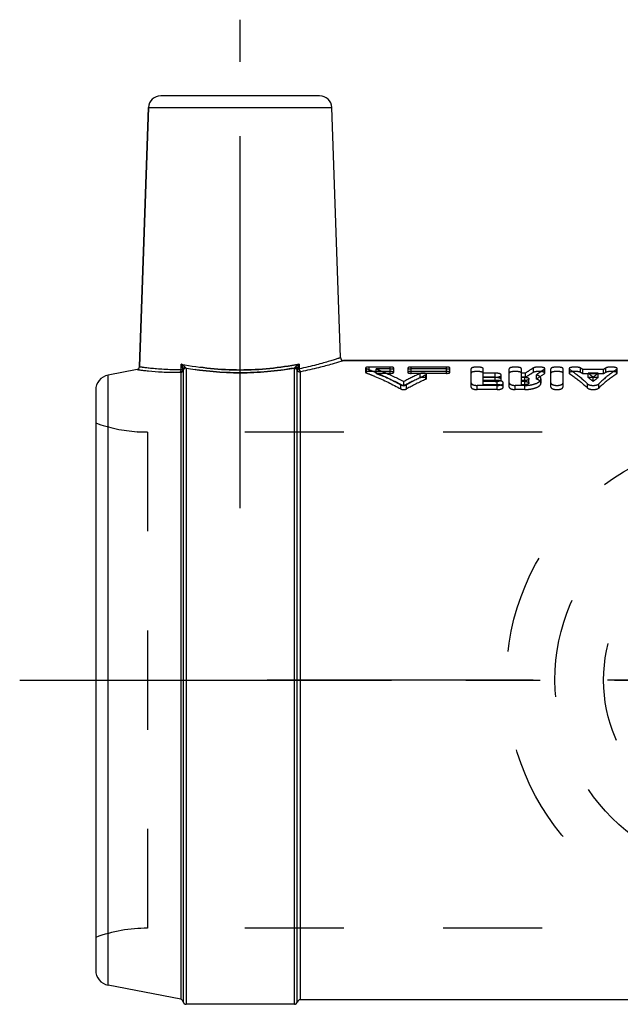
# Model space of a CAD drawing. Header units: millimetres. Extents: x 444 to 556, y 470 to 535.
# Tile 1 of 12: x 444 to 483, y 470 to 535. Entities that reach past the tile are written whole.
import ezdxf

# ---------------------------------------------------------------- set-up
doc = ezdxf.new("R2010")
doc.units = ezdxf.units.MM
doc.header["$LTSCALE"] = 65.185185
doc.linetypes.add('CENTER', pattern=[0.6, 0.375, -0.075, 0.075, -0.075])
doc.linetypes.add('HIDDEN', pattern=[0.2, 0.1, -0.1])
for name, color, linetype in [('ACHSEN_S', 7, 'CONTINUOUS'), ('KOERPER', 7, 'CONTINUOUS'), ('KONST.EL_MIT_GEO', 7, 'CONTINUOUS'), ('KURVEN', 7, 'CONTINUOUS')]:
    doc.layers.add(name, color=color, linetype=linetype)

msp = doc.modelspace()

# ---------------------------------------------------------------- linework, layer by layer
at = {"layer": 'ACHSEN_S', "color": 2, "linetype": 'CENTER'}
msp.add_line((555.711, 491.514), (459.995, 491.514), dxfattribs=at)
at = {"layer": 'KOERPER', "color": 2, "linetype": 'CENTER'}
msp.add_line((458.231, 502.814), (458.231, 534.914), dxfattribs=at)
at = {"layer": 'KOERPER', "color": 7, "linetype": 'Continuous'}
for p, q in [((452.204, 529.142), (451.609, 512.114)), ((495.609, 512.514), (465.032, 512.514)), ((495.609, 470.514), (462.181, 470.514)), ((461.793, 470.214), (454.675, 470.214))]:
    msp.add_line(p, q, dxfattribs=at)
at = {"layer": 'KOERPER', "color": 8, "linetype": 'HIDDEN'}
for p, q in [((451.46, 507.837), (451.459, 507.814)), ((451.508, 507.814), (451.46, 507.837)), ((452.143, 507.814), (451.46, 507.814)), ((452.143, 507.814), (452.143, 475.214))]:
    msp.add_line(p, q, dxfattribs=at)
msp.add_arc((452.143, 517.814), 10, 250.05156, 266.08549, dxfattribs=at)
at = {"layer": 'KONST.EL_MIT_GEO', "color": 7, "linetype": 'Continuous'}
for p, q in [((463.458, 529.914), (453.003, 529.914)), ((451.609, 512.114), (452.204, 529.142)), ((452.204, 529.142), (464.258, 529.142)), ((464.832, 512.707), (464.258, 529.142)), ((465.032, 512.514), (495.609, 512.514)), ((451.447, 511.924), (449.54, 511.553)), ((454.356, 511.926), (454.356, 512.285)), ((454.478, 511.858), (454.478, 470.381)), ((454.675, 512.019), (454.675, 470.214)), ((461.793, 470.214), (461.793, 512.02)), ((461.987, 470.364), (461.987, 511.876)), ((462.105, 512.285), (462.105, 511.971)), ((449.54, 471.474), (449.54, 511.553)), ((454.319, 511.729), (454.319, 470.545)), ((462.181, 511.763), (462.181, 470.514)), ((448.731, 510.572), (448.731, 472.456)), ((454.319, 470.545), (449.54, 471.474))]:
    msp.add_line(p, q, dxfattribs=at)
at = {"layer": 'KONST.EL_MIT_GEO', "color": 8, "linetype": 'HIDDEN'}
for p, q in [((466.481, 512.026), (466.481, 511.737)), ((466.527, 511.7), (466.527, 511.988)), ((466.712, 511.798), (466.712, 512.088)), ((468.099, 512.088), (466.712, 512.088)), ((468.099, 511.798), (466.712, 511.798)), ((467.173, 511.674), (467.173, 511.962)), ((468.099, 511.962), (467.173, 511.962)), ((468.099, 511.674), (468.099, 512.088)), ((468.33, 511.737), (468.33, 512.026)), ((469.254, 512.026), (469.254, 511.737)), ((469.485, 511.674), (469.485, 512.088)), ((471.797, 512.088), (469.485, 512.088)), ((471.797, 511.962), (469.485, 511.962)), ((471.797, 511.798), (469.485, 511.798)), ((471.797, 511.674), (471.797, 512.088)), ((472.028, 511.737), (472.028, 512.026)), ((473.418, 510.772), (473.418, 511.98)), ((474.211, 510.928), (474.211, 511.98)), ((475.928, 510.772), (475.928, 511.98)), ((476.72, 510.928), (476.72, 511.98)), ((477.516, 511.738), (477.516, 512.027)), ((478.234, 511.645), (478.234, 511.933)), ((478.271, 511.692), (478.271, 511.98)), ((478.667, 510.772), (478.667, 511.98)), ((479.46, 510.772), (479.46, 511.98)), ((479.856, 511.98), (479.856, 511.692)), ((479.889, 511.647), (479.889, 511.935)), ((480.615, 511.736), (480.615, 512.025)), ((480.758, 511.646), (480.758, 511.933)), ((482.129, 511.933), (480.758, 511.933)), ((482.129, 511.646), (482.129, 511.933)), ((482.272, 511.736), (482.272, 512.025)), ((482.997, 511.647), (482.997, 511.935)), ((483.031, 511.692), (483.031, 511.98)), ((468.099, 511.674), (467.173, 511.674)), ((468.984, 510.859), (468.984, 511.136)), ((471.797, 511.674), (469.485, 511.674)), ((470.066, 511.379), (470.066, 511.663)), ((470.437, 511.287), (470.437, 511.57)), ((470.483, 511.334), (470.483, 511.617)), ((475.003, 511.69), (474.211, 511.69)), ((475.003, 511.417), (474.211, 511.417)), ((475.003, 511.406), (474.211, 511.406)), ((475.135, 511.206), (474.211, 511.206)), ((475.003, 511.137), (474.211, 511.137)), ((475.003, 511.137), (475.003, 511.69)), ((475.135, 510.928), (475.135, 511.206)), ((475.399, 511.275), (475.399, 511.557)), ((476.991, 511.69), (476.72, 511.69)), ((476.939, 511.417), (476.72, 511.417)), ((476.991, 511.406), (476.72, 511.406)), ((476.939, 511.206), (476.72, 511.206)), ((476.939, 511.137), (476.72, 511.137)), ((476.939, 510.928), (476.939, 511.417)), ((476.991, 511.406), (476.991, 511.69)), ((477.22, 511.034), (477.22, 511.313)), ((477.712, 511.298), (477.712, 511.58)), ((478.013, 511.034), (478.013, 511.313)), ((482.129, 511.646), (480.758, 511.646)), ((481.106, 511.406), (481.106, 511.69)), ((481.781, 511.69), (481.106, 511.69)), ((481.781, 511.406), (481.106, 511.406)), ((481.443, 511.146), (481.443, 511.426)), ((481.781, 511.406), (481.781, 511.69)), ((468.795, 510.648), (468.795, 510.922)), ((469.172, 510.648), (469.172, 510.922)), ((473.815, 510.609), (473.815, 510.882)), ((475.135, 510.882), (473.815, 510.882)), ((475.135, 510.609), (473.815, 510.609)), ((475.135, 510.928), (474.211, 510.928)), ((475.135, 510.609), (475.135, 510.882)), ((475.532, 510.772), (475.532, 511.047)), ((476.324, 510.609), (476.324, 510.882)), ((476.939, 510.882), (476.324, 510.882)), ((476.939, 510.609), (476.324, 510.609)), ((476.939, 510.928), (476.72, 510.928)), ((476.939, 510.609), (476.939, 510.882)), ((481.081, 510.707), (481.081, 510.981)), ((481.806, 510.707), (481.806, 510.981)), ((491.131, 507.814), (452.143, 507.814)), ((491.131, 475.214), (452.143, 475.214))]:
    msp.add_line(p, q, dxfattribs=at)
at = {"layer": 'KONST.EL_MIT_GEO', "color": 2, "linetype": 'CENTER'}
msp.add_line((443.731, 491.514), (497.731, 491.514), dxfattribs=at)
at = {"layer": 'KONST.EL_MIT_GEO', "color": 7, "linetype": 'Continuous'}
for centre, radius, start, end in [((453.003, 529.114), 0.8, 90, 178), ((463.458, 529.114), 0.8, 2, 90), ((465.031, 512.714), 0.2, 181.9945, 270.00968), ((451.409, 512.121), 0.2, 280.99287, 358.0038), ((449.731, 510.572), 1, 101, 180), ((449.731, 472.456), 1, 180, 259), ((454.281, 470.349), 0.2, 9.33283, 79), ((454.675, 470.414), 0.2, 189.3327, 270), ((462.181, 470.314), 0.2, 90, 165.52248), ((461.793, 470.414), 0.2, 270, 345.52249)]:
    msp.add_arc(centre, radius, start, end, dxfattribs=at)
at = {"layer": 'KONST.EL_MIT_GEO', "color": 8, "linetype": 'HIDDEN'}
for centre, radius, start, end in [((476.954, 506.138), 6.931, 56.72373, 58.1251), ((485.932, 506.138), 6.931, 121.8749, 123.27627), ((476.566, 496.943), 16.091, 113.82355, 118.11286), ((476.53, 496.531), 16.193, 113.52426, 117.77508), ((477.305, 496.609), 16.462, 114.65933, 119.60766), ((477.263, 496.205), 16.556, 114.35202, 119.25799), ((482.441, 504.762), 8.067, 121.43779, 125.88995), ((476.985, 505.815), 6.945, 57.09558, 58.48851), ((476.107, 504.945), 8.396, 50.53458, 53.45476), ((476.162, 504.639), 8.381, 50.93335, 53.84323), ((486.78, 504.945), 8.396, 126.54524, 129.46542), ((486.725, 504.639), 8.381, 126.15677, 129.06665), ((485.902, 505.815), 6.945, 121.51149, 122.90442), ((452.143, 517.814), 10, 250.05156, 266.08549), ((452.143, 465.214), 10, 90, 109.94844)]:
    msp.add_arc(centre, radius, start, end, dxfattribs=at)
at = {"layer": 'KONST.EL_MIT_GEO', "color": 7, "linetype": 'Continuous'}
for points, knots in [([(464.832, 512.707), (464.829, 512.704), (464.81, 512.703), (464.779, 512.687), (464.719, 512.671), (464.64, 512.643), (464.536, 512.61), (464.356, 512.553), (464.079, 512.467), (463.688, 512.353), (463.221, 512.227), (462.686, 512.095), (462.306, 512.012), (462.105, 511.971)], [0, 0, 0, 0, 0.004359, 0.017352, 0.038908, 0.06894, 0.107261, 0.153659, 0.269744, 0.414941, 0.586812, 0.782834, 1, 1, 1, 1]), ([(465.032, 512.514), (464.967, 512.496), (464.719, 512.411), (464.173, 512.252), (463.304, 512.014), (462.614, 511.861), (462.222, 511.785)], [0, 0, 0, 0, 0.069102, 0.270259, 0.58743, 1, 1, 1, 1]), ([(451.447, 511.924), (451.51, 511.912), (451.653, 511.899), (451.903, 511.867), (452.387, 511.817), (453.188, 511.755), (453.883, 511.74), (454.277, 511.743)], [0, 0, 0, 0, 0.067659, 0.151155, 0.266128, 0.582908, 1, 1, 1, 1]), ([(451.609, 512.114), (451.612, 512.111), (451.63, 512.114), (451.662, 512.104), (451.721, 512.099), (451.8, 512.087), (451.903, 512.074), (452.083, 512.051), (452.362, 512.02), (452.756, 511.984), (453.228, 511.951), (453.769, 511.928), (454.154, 511.924), (454.356, 511.926)], [0, 0, 0, 0, 0.004248, 0.016929, 0.037993, 0.06738, 0.104964, 0.150586, 0.265264, 0.409692, 0.581883, 0.779624, 1, 1, 1, 1]), ([(454.277, 511.743), (454.289, 511.75), (454.34, 511.798), (454.355, 511.872), (454.356, 511.926)], [0, 0, 0, 0, 0.204648, 1, 1, 1, 1]), ([(454.319, 511.729), (454.359, 511.737), (454.435, 511.776), (454.473, 511.853), (454.479, 511.893)], [0, 0, 0, 0, 0.505329, 1, 1, 1, 1]), ([(454.356, 512.285), (455.629, 512.03), (458.231, 511.757), (460.832, 512.03), (462.105, 512.285)], [0, 0, 0, 0, 0.500022, 1, 1, 1, 1]), ([(454.356, 512.285), (454.381, 512.267), (454.472, 512.2), (454.562, 512.131), (454.622, 512.075)], [0, 0, 0, 0, 0.27079, 1, 1, 1, 1]), ([(454.356, 512.285), (454.37, 512.254), (454.418, 512.136), (454.459, 512.014), (454.474, 511.922)], [0, 0, 0, 0, 0.26612, 1, 1, 1, 1]), ([(454.356, 511.926), (454.37, 511.926), (454.409, 511.926), (454.45, 511.928), (454.474, 511.922)], [0, 0, 0, 0, 0.353584, 1, 1, 1, 1]), ([(454.622, 512.075), (454.585, 512.064), (454.518, 512.026), (454.48, 511.957), (454.474, 511.922)], [0, 0, 0, 0, 0.526313, 1, 1, 1, 1]), ([(454.675, 512.019), (454.63, 512.019), (454.536, 511.988), (454.486, 511.902), (454.478, 511.858)], [0, 0, 0, 0, 0.506042, 1, 1, 1, 1]), ([(454.652, 512.044), (454.61, 512.039), (454.529, 512.008), (454.485, 511.931), (454.479, 511.893)], [0, 0, 0, 0, 0.517873, 1, 1, 1, 1]), ([(454.675, 512.019), (455.849, 511.817), (458.235, 511.604), (460.62, 511.818), (461.793, 512.02)], [0, 0, 0, 0, 0.500109, 1, 1, 1, 1]), ([(461.793, 512.02), (461.836, 512.02), (461.924, 511.993), (461.976, 511.917), (461.987, 511.876)], [0, 0, 0, 0, 0.505584, 1, 1, 1, 1]), ([(461.818, 512.047), (461.821, 512.051), (461.834, 512.069), (461.851, 512.086), (461.864, 512.097)], [0, 0, 0, 0, 0.218442, 1, 1, 1, 1]), ([(461.818, 512.047), (461.856, 512.043), (461.931, 512.016), (461.977, 511.948), (461.986, 511.913)], [0, 0, 0, 0, 0.518145, 1, 1, 1, 1]), ([(461.864, 512.097), (461.882, 512.113), (461.96, 512.178), (462.042, 512.239), (462.105, 512.285)], [0, 0, 0, 0, 0.230017, 1, 1, 1, 1]), ([(461.864, 512.097), (461.881, 512.091), (461.937, 512.061), (461.984, 512.006), (461.995, 511.961)], [0, 0, 0, 0, 0.271787, 1, 1, 1, 1]), ([(461.986, 511.913), (461.995, 511.871), (462.047, 511.792), (462.137, 511.763), (462.181, 511.763)], [0, 0, 0, 0, 0.494477, 1, 1, 1, 1]), ([(461.995, 511.961), (462.001, 511.987), (462.03, 512.098), (462.071, 512.205), (462.105, 512.285)], [0, 0, 0, 0, 0.234479, 1, 1, 1, 1]), ([(462.105, 511.971), (462.093, 511.97), (462.056, 511.968), (462.019, 511.966), (461.995, 511.961)], [0, 0, 0, 0, 0.329494, 1, 1, 1, 1]), ([(462.105, 511.971), (462.109, 511.949), (462.126, 511.878), (462.172, 511.802), (462.222, 511.785)], [0, 0, 0, 0, 0.292579, 1, 1, 1, 1]), ([(462.222, 511.785), (462.216, 511.784), (462.202, 511.78), (462.181, 511.773), (462.181, 511.763)], [0, 0, 0, 0, 0.377321, 1, 1, 1, 1]), ([(454.277, 511.743), (454.283, 511.743), (454.296, 511.743), (454.319, 511.738), (454.319, 511.729)], [0, 0, 0, 0, 0.393292, 1, 1, 1, 1])]:
    msp.add_open_spline(points, degree=3, knots=knots, dxfattribs=at)
at = {"layer": 'KONST.EL_MIT_GEO', "color": 8, "linetype": 'HIDDEN'}
for points, knots in [([(454.277, 511.743), (454.289, 511.75), (454.34, 511.798), (454.355, 511.872), (454.356, 511.926)], [0, 0, 0, 0, 0.204639, 1, 1, 1, 1]), ([(454.319, 511.729), (454.359, 511.737), (454.435, 511.776), (454.473, 511.853), (454.479, 511.893)], [0, 0, 0, 0, 0.505332, 1, 1, 1, 1]), ([(462.105, 512.285), (460.832, 512.03), (458.231, 511.757), (455.629, 512.03), (454.356, 512.285)], [0, 0, 0, 0, 0.500026, 1, 1, 1, 1]), ([(454.474, 511.922), (454.47, 511.951), (454.44, 512.075), (454.395, 512.195), (454.356, 512.285)], [0, 0, 0, 0, 0.22923, 1, 1, 1, 1]), ([(454.622, 512.075), (454.604, 512.092), (454.518, 512.166), (454.428, 512.234), (454.356, 512.285)], [0, 0, 0, 0, 0.223666, 1, 1, 1, 1]), ([(454.474, 511.922), (454.469, 511.923), (454.43, 511.927), (454.39, 511.926), (454.356, 511.926)], [0, 0, 0, 0, 0.138699, 1, 1, 1, 1]), ([(454.622, 512.075), (454.585, 512.064), (454.518, 512.026), (454.48, 511.957), (454.474, 511.922)], [0, 0, 0, 0, 0.526329, 1, 1, 1, 1]), ([(454.652, 512.044), (454.61, 512.039), (454.529, 512.008), (454.485, 511.931), (454.479, 511.893)], [0, 0, 0, 0, 0.517877, 1, 1, 1, 1]), ([(461.793, 512.02), (460.62, 511.818), (458.235, 511.604), (455.849, 511.817), (454.675, 512.019)], [0, 0, 0, 0, 0.499936, 1, 1, 1, 1]), ([(461.864, 512.097), (461.86, 512.093), (461.843, 512.078), (461.827, 512.06), (461.818, 512.047)], [0, 0, 0, 0, 0.277645, 1, 1, 1, 1]), ([(461.818, 512.047), (461.856, 512.043), (461.931, 512.016), (461.977, 511.948), (461.986, 511.913)], [0, 0, 0, 0, 0.518146, 1, 1, 1, 1]), ([(462.105, 512.285), (462.083, 512.269), (462.001, 512.209), (461.921, 512.146), (461.864, 512.097)], [0, 0, 0, 0, 0.266591, 1, 1, 1, 1]), ([(461.864, 512.097), (461.881, 512.091), (461.937, 512.061), (461.984, 512.006), (461.995, 511.961)], [0, 0, 0, 0, 0.271773, 1, 1, 1, 1]), ([(461.986, 511.913), (461.995, 511.871), (462.047, 511.792), (462.137, 511.763), (462.181, 511.763)], [0, 0, 0, 0, 0.494477, 1, 1, 1, 1]), ([(462.105, 512.285), (462.093, 512.258), (462.05, 512.152), (462.013, 512.043), (461.995, 511.961)], [0, 0, 0, 0, 0.262652, 1, 1, 1, 1]), ([(461.995, 511.961), (462.001, 511.962), (462.037, 511.968), (462.075, 511.969), (462.105, 511.971)], [0, 0, 0, 0, 0.164557, 1, 1, 1, 1]), ([(462.105, 511.971), (462.109, 511.949), (462.126, 511.878), (462.172, 511.802), (462.222, 511.785)], [0, 0, 0, 0, 0.292609, 1, 1, 1, 1]), ([(462.181, 511.763), (462.181, 511.765), (462.19, 511.78), (462.209, 511.782), (462.222, 511.785)], [0, 0, 0, 0, 0.14229, 1, 1, 1, 1]), ([(466.712, 512.088), (466.657, 512.088), (466.582, 512.081), (466.505, 512.059), (466.481, 512.036), (466.481, 512.026)], [0, 0, 0, 0, 0.663004, 0.87882, 1, 1, 1, 1]), ([(466.481, 512.026), (466.481, 512.023), (466.488, 512.002), (466.511, 511.994), (466.527, 511.988)], [0, 0, 0, 0, 0.172959, 1, 1, 1, 1]), ([(466.712, 511.798), (466.657, 511.798), (466.582, 511.791), (466.506, 511.769), (466.481, 511.747), (466.481, 511.737)], [0, 0, 0, 0, 0.663972, 0.879724, 1, 1, 1, 1]), ([(466.527, 511.988), (466.718, 511.916), (467.495, 511.607), (468.246, 511.233), (468.795, 510.922)], [0, 0, 0, 0, 0.244437, 1, 1, 1, 1]), ([(467.173, 511.962), (467.325, 511.904), (467.942, 511.658), (468.542, 511.371), (468.984, 511.136)], [0, 0, 0, 0, 0.245546, 1, 1, 1, 1]), ([(468.33, 512.026), (468.33, 512.036), (468.305, 512.059), (468.228, 512.081), (468.153, 512.088), (468.099, 512.088)], [0, 0, 0, 0, 0.119377, 0.337681, 1, 1, 1, 1]), ([(468.099, 511.962), (468.154, 511.962), (468.229, 511.969), (468.306, 511.993), (468.33, 512.016), (468.33, 512.026)], [0, 0, 0, 0, 0.661805, 0.879801, 1, 1, 1, 1]), ([(468.33, 511.737), (468.33, 511.747), (468.305, 511.769), (468.228, 511.791), (468.153, 511.798), (468.099, 511.798)], [0, 0, 0, 0, 0.118476, 0.336712, 1, 1, 1, 1]), ([(469.485, 512.088), (469.431, 512.088), (469.356, 512.081), (469.279, 512.058), (469.254, 512.036), (469.254, 512.026)], [0, 0, 0, 0, 0.663292, 0.880609, 1, 1, 1, 1]), ([(469.254, 512.026), (469.254, 512.016), (469.279, 511.993), (469.356, 511.969), (469.431, 511.962), (469.485, 511.962)], [0, 0, 0, 0, 0.120184, 0.339166, 1, 1, 1, 1]), ([(469.485, 511.798), (469.431, 511.798), (469.356, 511.791), (469.279, 511.769), (469.254, 511.747), (469.254, 511.737)], [0, 0, 0, 0, 0.664262, 0.88151, 1, 1, 1, 1]), ([(472.028, 512.026), (472.028, 512.036), (472.004, 512.059), (471.926, 512.081), (471.852, 512.088), (471.797, 512.088)], [0, 0, 0, 0, 0.119377, 0.337681, 1, 1, 1, 1]), ([(471.797, 511.962), (471.852, 511.962), (471.927, 511.969), (472.004, 511.993), (472.028, 512.016), (472.028, 512.026)], [0, 0, 0, 0, 0.661805, 0.879801, 1, 1, 1, 1]), ([(472.028, 511.737), (472.028, 511.747), (472.003, 511.769), (471.926, 511.791), (471.852, 511.798), (471.797, 511.798)], [0, 0, 0, 0, 0.118476, 0.336712, 1, 1, 1, 1]), ([(474.211, 511.98), (474.211, 511.998), (474.169, 512.037), (474.036, 512.076), (473.815, 512.097), (473.593, 512.076), (473.46, 512.037), (473.418, 511.998), (473.418, 511.98)], [0, 0, 0, 0, 0.060956, 0.169512, 0.49933, 0.829606, 0.939607, 1, 1, 1, 1]), ([(474.211, 511.692), (474.211, 511.709), (474.169, 511.748), (474.036, 511.786), (473.815, 511.807), (473.593, 511.786), (473.46, 511.748), (473.418, 511.709), (473.418, 511.692)], [0, 0, 0, 0, 0.060492, 0.169015, 0.499329, 0.830102, 0.940069, 1, 1, 1, 1]), ([(476.72, 511.98), (476.72, 511.998), (476.679, 512.037), (476.546, 512.076), (476.324, 512.097), (476.103, 512.076), (475.969, 512.037), (475.928, 511.998), (475.928, 511.98)], [0, 0, 0, 0, 0.060956, 0.169512, 0.49933, 0.829606, 0.939607, 1, 1, 1, 1]), ([(476.72, 511.692), (476.72, 511.709), (476.678, 511.748), (476.546, 511.786), (476.324, 511.807), (476.103, 511.786), (475.97, 511.748), (475.928, 511.709), (475.928, 511.692)], [0, 0, 0, 0, 0.060492, 0.169015, 0.499329, 0.830102, 0.940069, 1, 1, 1, 1]), ([(477.516, 512.027), (477.472, 512.001), (477.293, 511.894), (477.12, 511.78), (476.991, 511.69)], [0, 0, 0, 0, 0.245436, 1, 1, 1, 1]), ([(478.271, 511.98), (478.271, 511.995), (478.242, 512.028), (478.137, 512.068), (477.949, 512.093), (477.749, 512.088), (477.6, 512.061), (477.539, 512.04), (477.516, 512.027)], [0, 0, 0, 0, 0.053877, 0.144051, 0.429002, 0.75785, 0.897823, 1, 1, 1, 1]), ([(478.271, 511.692), (478.271, 511.706), (478.242, 511.739), (478.137, 511.778), (477.949, 511.803), (477.749, 511.798), (477.601, 511.772), (477.539, 511.751), (477.516, 511.738)], [0, 0, 0, 0, 0.053388, 0.143421, 0.428598, 0.757827, 0.897893, 1, 1, 1, 1]), ([(478.234, 511.933), (478.19, 511.906), (478.013, 511.793), (477.84, 511.674), (477.712, 511.58)], [0, 0, 0, 0, 0.24543, 1, 1, 1, 1]), ([(478.234, 511.933), (478.24, 511.936), (478.256, 511.948), (478.271, 511.967), (478.271, 511.98)], [0, 0, 0, 0, 0.328608, 1, 1, 1, 1]), ([(479.46, 511.98), (479.46, 511.998), (479.418, 512.037), (479.285, 512.076), (479.064, 512.097), (478.842, 512.076), (478.709, 512.037), (478.667, 511.998), (478.667, 511.98)], [0, 0, 0, 0, 0.060956, 0.169512, 0.49933, 0.829606, 0.939607, 1, 1, 1, 1]), ([(479.46, 511.692), (479.46, 511.709), (479.418, 511.748), (479.285, 511.786), (479.064, 511.807), (478.842, 511.786), (478.709, 511.748), (478.667, 511.709), (478.667, 511.692)], [0, 0, 0, 0, 0.060492, 0.169015, 0.499329, 0.830102, 0.940069, 1, 1, 1, 1]), ([(480.615, 512.025), (480.592, 512.039), (480.531, 512.06), (480.383, 512.087), (480.182, 512.093), (479.993, 512.068), (479.886, 512.029), (479.856, 511.995), (479.856, 511.98)], [0, 0, 0, 0, 0.100981, 0.237987, 0.565874, 0.853326, 0.944967, 1, 1, 1, 1]), ([(479.856, 511.98), (479.856, 511.976), (479.86, 511.957), (479.877, 511.943), (479.889, 511.935)], [0, 0, 0, 0, 0.202827, 1, 1, 1, 1]), ([(480.615, 511.736), (480.592, 511.75), (480.531, 511.771), (480.383, 511.798), (480.183, 511.803), (479.993, 511.779), (479.886, 511.74), (479.856, 511.707), (479.856, 511.692)], [0, 0, 0, 0, 0.100898, 0.237992, 0.566261, 0.853951, 0.945458, 1, 1, 1, 1]), ([(479.889, 511.935), (479.991, 511.869), (480.409, 511.579), (480.799, 511.248), (481.081, 510.981)], [0, 0, 0, 0, 0.238075, 1, 1, 1, 1]), ([(482.997, 511.935), (482.896, 511.869), (482.478, 511.579), (482.088, 511.248), (481.806, 510.981)], [0, 0, 0, 0, 0.238075, 1, 1, 1, 1]), ([(483.031, 511.98), (483.031, 511.995), (483.002, 512.029), (482.895, 512.068), (482.706, 512.093), (482.504, 512.088), (482.356, 512.06), (482.295, 512.039), (482.272, 512.025)], [0, 0, 0, 0, 0.054144, 0.145075, 0.432039, 0.761197, 0.899965, 1, 1, 1, 1]), ([(483.031, 511.692), (483.031, 511.706), (483.002, 511.74), (482.895, 511.779), (482.706, 511.803), (482.504, 511.798), (482.356, 511.771), (482.295, 511.75), (482.272, 511.736)], [0, 0, 0, 0, 0.053656, 0.14445, 0.43165, 0.761191, 0.900049, 1, 1, 1, 1]), ([(482.997, 511.935), (483.003, 511.938), (483.018, 511.949), (483.031, 511.967), (483.031, 511.98)], [0, 0, 0, 0, 0.324847, 1, 1, 1, 1]), ([(454.319, 511.729), (454.319, 511.731), (454.31, 511.746), (454.291, 511.743), (454.277, 511.743)], [0, 0, 0, 0, 0.138605, 1, 1, 1, 1]), ([(466.481, 511.737), (466.481, 511.734), (466.488, 511.713), (466.511, 511.705), (466.527, 511.7)], [0, 0, 0, 0, 0.1717, 1, 1, 1, 1]), ([(466.527, 511.7), (466.718, 511.629), (467.494, 511.324), (468.245, 510.956), (468.795, 510.648)], [0, 0, 0, 0, 0.244591, 1, 1, 1, 1]), ([(467.173, 511.674), (467.325, 511.617), (467.941, 511.374), (468.542, 511.092), (468.984, 510.859)], [0, 0, 0, 0, 0.245669, 1, 1, 1, 1]), ([(468.099, 511.674), (468.154, 511.674), (468.229, 511.681), (468.305, 511.705), (468.33, 511.727), (468.33, 511.737)], [0, 0, 0, 0, 0.662802, 0.880712, 1, 1, 1, 1]), ([(469.254, 511.737), (469.254, 511.727), (469.279, 511.705), (469.356, 511.681), (469.431, 511.674), (469.485, 511.674)], [0, 0, 0, 0, 0.119273, 0.33817, 1, 1, 1, 1]), ([(470.483, 511.617), (470.483, 511.638), (470.418, 511.678), (470.319, 511.693), (470.19, 511.695), (470.103, 511.679), (470.066, 511.663)], [0, 0, 0, 0, 0.142002, 0.407289, 0.730862, 1, 1, 1, 1]), ([(470.483, 511.334), (470.483, 511.355), (470.418, 511.394), (470.319, 511.408), (470.19, 511.411), (470.103, 511.395), (470.066, 511.379)], [0, 0, 0, 0, 0.141178, 0.406638, 0.730671, 1, 1, 1, 1]), ([(470.437, 511.57), (470.444, 511.573), (470.463, 511.583), (470.483, 511.602), (470.483, 511.617)], [0, 0, 0, 0, 0.340231, 1, 1, 1, 1]), ([(470.437, 511.287), (470.444, 511.291), (470.463, 511.3), (470.483, 511.319), (470.483, 511.334)], [0, 0, 0, 0, 0.341602, 1, 1, 1, 1]), ([(471.797, 511.674), (471.852, 511.674), (471.927, 511.681), (472.003, 511.705), (472.028, 511.727), (472.028, 511.737)], [0, 0, 0, 0, 0.662802, 0.880712, 1, 1, 1, 1]), ([(475.399, 511.557), (475.399, 511.577), (475.362, 511.624), (475.273, 511.658), (475.148, 511.685), (475.054, 511.69), (475.003, 511.69)], [0, 0, 0, 0, 0.136292, 0.353738, 0.656237, 1, 1, 1, 1]), ([(475.003, 511.417), (475.098, 511.417), (475.227, 511.433), (475.363, 511.489), (475.399, 511.537), (475.399, 511.557)], [0, 0, 0, 0, 0.642221, 0.861791, 1, 1, 1, 1]), ([(475.399, 511.275), (475.399, 511.295), (475.362, 511.341), (475.226, 511.392), (475.098, 511.406), (475.003, 511.406)], [0, 0, 0, 0, 0.135414, 0.353133, 1, 1, 1, 1]), ([(475.003, 511.137), (475.098, 511.137), (475.227, 511.152), (475.362, 511.208), (475.399, 511.255), (475.399, 511.275)], [0, 0, 0, 0, 0.643529, 0.862936, 1, 1, 1, 1]), ([(475.532, 511.047), (475.532, 511.086), (475.468, 511.142), (475.374, 511.177), (475.308, 511.191), (475.272, 511.196)], [0, 0, 0, 0, 0.368947, 0.654937, 1, 1, 1, 1]), ([(476.939, 511.417), (477.006, 511.417), (477.099, 511.412), (477.22, 511.35), (477.22, 511.313)], [0, 0, 0, 0, 0.644129, 1, 1, 1, 1]), ([(476.939, 510.882), (477.077, 510.882), (477.336, 510.903), (477.636, 510.98), (477.828, 511.074), (477.949, 511.159), (478.013, 511.254), (478.013, 511.313)], [0, 0, 0, 0, 0.337606, 0.632634, 0.753901, 0.85465, 1, 1, 1, 1]), ([(477.22, 511.313), (477.22, 511.276), (477.101, 511.212), (477.006, 511.206), (476.939, 511.206)], [0, 0, 0, 0, 0.357279, 1, 1, 1, 1]), ([(476.939, 511.137), (477.006, 511.137), (477.099, 511.132), (477.22, 511.071), (477.22, 511.034)], [0, 0, 0, 0, 0.645492, 1, 1, 1, 1]), ([(477.516, 511.738), (477.472, 511.712), (477.293, 511.607), (477.12, 511.494), (476.991, 511.406)], [0, 0, 0, 0, 0.245531, 1, 1, 1, 1]), ([(478.013, 511.313), (478.013, 511.339), (477.991, 511.415), (477.88, 511.512), (477.775, 511.558), (477.712, 511.58)], [0, 0, 0, 0, 0.184952, 0.528966, 1, 1, 1, 1]), ([(478.013, 511.034), (478.013, 511.06), (477.991, 511.135), (477.88, 511.23), (477.775, 511.276), (477.712, 511.298)], [0, 0, 0, 0, 0.183646, 0.527293, 1, 1, 1, 1]), ([(478.234, 511.645), (478.24, 511.649), (478.256, 511.66), (478.271, 511.678), (478.271, 511.692)], [0, 0, 0, 0, 0.329894, 1, 1, 1, 1]), ([(479.856, 511.692), (479.856, 511.688), (479.86, 511.669), (479.877, 511.656), (479.889, 511.647)], [0, 0, 0, 0, 0.201835, 1, 1, 1, 1]), ([(479.889, 511.647), (479.991, 511.582), (480.409, 511.296), (480.799, 510.97), (481.081, 510.707)], [0, 0, 0, 0, 0.238301, 1, 1, 1, 1]), ([(482.997, 511.647), (482.896, 511.582), (482.478, 511.296), (482.088, 510.97), (481.806, 510.707)], [0, 0, 0, 0, 0.238301, 1, 1, 1, 1]), ([(482.997, 511.647), (483.003, 511.651), (483.018, 511.662), (483.031, 511.679), (483.031, 511.692)], [0, 0, 0, 0, 0.326107, 1, 1, 1, 1]), ([(468.795, 510.922), (468.851, 510.89), (468.984, 510.873), (469.116, 510.89), (469.172, 510.922)], [0, 0, 0, 0, 0.500079, 1, 1, 1, 1]), ([(468.795, 510.648), (468.851, 510.617), (468.984, 510.6), (469.116, 510.617), (469.172, 510.648)], [0, 0, 0, 0, 0.500079, 1, 1, 1, 1]), ([(473.418, 511.047), (473.418, 510.992), (473.53, 510.924), (473.667, 510.89), (473.764, 510.882), (473.815, 510.882)], [0, 0, 0, 0, 0.366454, 0.664229, 1, 1, 1, 1]), ([(473.418, 510.772), (473.418, 510.718), (473.53, 510.65), (473.667, 510.617), (473.764, 510.609), (473.815, 510.609)], [0, 0, 0, 0, 0.364944, 0.663281, 1, 1, 1, 1]), ([(475.135, 510.882), (475.186, 510.882), (475.283, 510.89), (475.421, 510.924), (475.532, 510.993), (475.532, 511.047)], [0, 0, 0, 0, 0.338155, 0.634169, 1, 1, 1, 1]), ([(475.532, 510.772), (475.532, 510.826), (475.419, 510.891), (475.283, 510.92), (475.186, 510.928), (475.135, 510.928)], [0, 0, 0, 0, 0.360461, 0.661327, 1, 1, 1, 1]), ([(475.135, 510.609), (475.186, 510.609), (475.283, 510.617), (475.42, 510.65), (475.532, 510.718), (475.532, 510.772)], [0, 0, 0, 0, 0.339111, 0.635682, 1, 1, 1, 1]), ([(475.928, 511.047), (475.928, 510.992), (476.039, 510.924), (476.176, 510.89), (476.274, 510.882), (476.324, 510.882)], [0, 0, 0, 0, 0.366454, 0.664229, 1, 1, 1, 1]), ([(475.928, 510.772), (475.928, 510.718), (476.04, 510.65), (476.176, 510.617), (476.274, 510.609), (476.324, 510.609)], [0, 0, 0, 0, 0.364944, 0.663281, 1, 1, 1, 1]), ([(477.22, 511.034), (477.22, 510.997), (477.1, 510.934), (477.006, 510.928), (476.939, 510.928)], [0, 0, 0, 0, 0.355878, 1, 1, 1, 1]), ([(476.939, 510.609), (477.077, 510.609), (477.336, 510.63), (477.636, 510.706), (477.827, 510.798), (477.949, 510.882), (478.013, 510.976), (478.013, 511.034)], [0, 0, 0, 0, 0.338521, 0.634075, 0.755343, 0.855863, 1, 1, 1, 1]), ([(478.667, 511.047), (478.667, 510.992), (478.778, 510.924), (478.916, 510.89), (479.063, 510.877), (479.21, 510.89), (479.348, 510.923), (479.46, 510.992), (479.46, 511.047)], [0, 0, 0, 0, 0.183424, 0.330909, 0.499427, 0.667894, 0.815768, 1, 1, 1, 1]), ([(478.667, 510.772), (478.667, 510.718), (478.778, 510.65), (478.916, 510.617), (479.063, 510.604), (479.21, 510.617), (479.348, 510.65), (479.46, 510.717), (479.46, 510.772)], [0, 0, 0, 0, 0.182669, 0.330432, 0.499425, 0.668368, 0.816521, 1, 1, 1, 1]), ([(481.081, 510.981), (481.12, 510.944), (481.244, 510.896), (481.443, 510.873), (481.642, 510.896), (481.766, 510.944), (481.806, 510.981)], [0, 0, 0, 0, 0.213628, 0.498934, 0.785025, 1, 1, 1, 1]), ([(481.081, 510.707), (481.12, 510.67), (481.244, 510.623), (481.443, 510.601), (481.642, 510.623), (481.766, 510.67), (481.806, 510.707)], [0, 0, 0, 0, 0.213316, 0.498932, 0.785336, 1, 1, 1, 1])]:
    msp.add_open_spline(points, degree=3, knots=knots, dxfattribs=at)
for points in [[(454.479, 511.893), (454.48, 511.902), (454.478, 511.913), (454.474, 511.922)], [(454.675, 512.019), (454.666, 512.026), (454.659, 512.035), (454.652, 512.044)], [(461.986, 511.913), (461.986, 511.901), (461.987, 511.888), (461.987, 511.876)], [(475.272, 511.196), (475.227, 511.203), (475.181, 511.206), (475.135, 511.206)]]:
    msp.add_open_spline(points, degree=3, dxfattribs=at)
at = {"layer": 'KONST.EL_MIT_GEO', "color": 7, "linetype": 'Continuous'}
for points in [[(454.474, 511.922), (454.478, 511.913), (454.48, 511.902), (454.479, 511.893)], [(454.479, 511.893), (454.479, 511.881), (454.478, 511.869), (454.478, 511.858)], [(454.622, 512.075), (454.633, 512.065), (454.643, 512.055), (454.652, 512.044)], [(454.652, 512.044), (454.659, 512.035), (454.666, 512.026), (454.675, 512.019)], [(461.793, 512.02), (461.803, 512.028), (461.811, 512.037), (461.818, 512.047)], [(461.986, 511.913), (461.984, 511.929), (461.988, 511.946), (461.995, 511.961)], [(461.987, 511.876), (461.987, 511.888), (461.986, 511.901), (461.986, 511.913)]]:
    msp.add_open_spline(points, degree=3, dxfattribs=at)
at = {"layer": 'KURVEN', "color": 8, "linetype": 'HIDDEN'}
msp.add_line((518.408, 491.514), (482.131, 491.514), dxfattribs=at)
for radius in [16, 12.8, 9.6]:
    msp.add_circle((491.731, 491.514), radius, dxfattribs=at)

doc.saveas('drawing.dxf')
